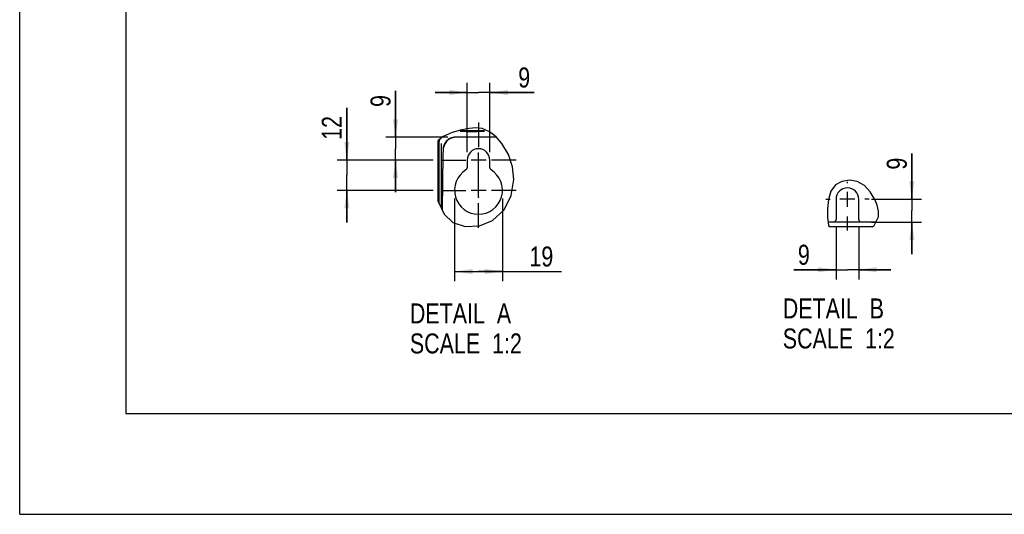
# Model space of a CAD drawing. Header units: inches. Extents: x 0 to 117, y 0 to 83.
# Tile 1 of 70: x 0 to 38, y 0 to 19. Entities that reach past the tile are written whole.
import ezdxf

# ---------------------------------------------------------------- set-up
doc = ezdxf.new("R2010")
doc.units = ezdxf.units.IN
doc.header["$LTSCALE"] = 6.431102
doc.header["$MEASUREMENT"] = 0
doc.linetypes.add('CENTER', pattern=[0.6, 0.375, -0.075, 0.075, -0.075])
doc.layers.get('0').update_dxf_attribs({"linetype": 'CONTINUOUS'})
doc.layers.add('DEFAULT_1', color=7, linetype='CENTER')
doc.styles.get("Standard").update_dxf_attribs({"font": 'txt', "width": 0.8})
doc.dimstyles.new('DIMSTYLE_2', dxfattribs={"dimtxt": 0.78125, "dimasz": 0.7, "dimexe": 0.18, "dimexo": 0.0625, "dimgap": 0.09, "dimtad": 1, "dimdec": 0, "dimlfac": 0.4, "dimzin": 4, "dimdsep": 46, "dimtxsty": 'STANDARD', "dimblk": '_FILLED', "dimblk1": '_FILLED', "dimblk2": '_FILLED', "dimcen": 0.09, "dimadec": 0, "dimazin": 0, "dimtfac": 1, "dimtdec": 0, "dimtofl": 0, "dimtmove": 0, "dimatfit": 3, "dimldrblk": '_FILLED', "dimfxl": 1, "dimtolj": 1, "dimtzin": 4, "dimarcsym": 0})

# ---------------------------------------------------------------- blocks, each defined once
blk = doc.blocks.new('_FILLED')
at = {"color": 0, "linetype": 'BYBLOCK'}
blk.add_solid([(0, 0), (-1, 0.143), (-1, -0.143)], dxfattribs=at)
blk = doc.blocks.new('*D16')
at = {"color": 7, "linetype": 'CONTINUOUS'}
for p, q in [((34.784, 12.289), (34.784, 14.071)), ((34.784, 14.071), (34.784, 11.846)), ((33.211, 12.289), (35.159, 12.289)), ((34.784, 10.153), (34.784, 11.846)), ((33.211, 11.403), (35.159, 11.403)), ((34.784, 11.403), (34.784, 10.153))]:
    blk.add_line(p, q, dxfattribs=at)
at = {"color": 7, "linetype": 'CONTINUOUS', "xscale": 0.7, "yscale": 0.7, "zscale": 0.7}
for p, rotation in [((34.784, 12.289), 270), ((34.784, 11.403), 90)]:
    blk.add_blockref('_FILLED', p, dxfattribs=dict(at, rotation=rotation))
at = {"color": 7, "linetype": 'CONTINUOUS', "insert": (33.807, 13.446), "char_height": 0.781, "width": 0.625, "attachment_point": 1, "rotation": 90, "line_spacing_factor": 0.9}
blk.add_mtext('9', dxfattribs=at)
blk = doc.blocks.new('*D17')
at = {"color": 7, "linetype": 'CONTINUOUS'}
for p, q in [((31.829, 11.23), (31.829, 9.165)), ((32.715, 11.23), (32.715, 9.165)), ((31.829, 9.54), (30.181, 9.54)), ((30.181, 9.54), (32.272, 9.54)), ((33.965, 9.54), (32.272, 9.54)), ((32.715, 9.54), (33.965, 9.54))]:
    blk.add_line(p, q, dxfattribs=at)
at = {"color": 7, "linetype": 'CONTINUOUS', "xscale": 0.7, "yscale": 0.7, "zscale": 0.7}
blk.add_blockref('_FILLED', (31.829, 9.54), dxfattribs=at)
at = {"color": 7, "linetype": 'CONTINUOUS', "xscale": 0.7, "yscale": 0.7, "zscale": 0.7, "rotation": 180}
blk.add_blockref('_FILLED', (32.715, 9.54), dxfattribs=at)
at = {"color": 7, "linetype": 'CONTINUOUS', "insert": (30.806, 10.517), "char_height": 0.781, "width": 0.625, "attachment_point": 3, "line_spacing_factor": 0.9}
blk.add_mtext('9', dxfattribs=at)
blk = doc.blocks.new('*D18')
at = {"color": 7, "linetype": 'CONTINUOUS'}
for p, q in [((12.755, 13.819), (12.755, 15.857)), ((12.755, 15.857), (12.755, 13.229)), ((16.116, 13.819), (12.38, 13.819)), ((12.755, 11.388), (12.755, 13.229)), ((16.116, 12.638), (12.38, 12.638)), ((12.755, 12.638), (12.755, 11.388))]:
    blk.add_line(p, q, dxfattribs=at)
at = {"color": 7, "linetype": 'CONTINUOUS', "xscale": 0.7, "yscale": 0.7, "zscale": 0.7}
for p, rotation in [((12.755, 13.819), 270), ((12.755, 12.638), 90)]:
    blk.add_blockref('_FILLED', p, dxfattribs=dict(at, rotation=rotation))
at = {"color": 7, "linetype": 'CONTINUOUS', "insert": (11.779, 14.607), "char_height": 0.7812, "width": 1.25, "attachment_point": 1, "rotation": 90, "line_spacing_factor": 0.9}
blk.add_mtext('12', dxfattribs=at)
blk = doc.blocks.new('*D19')
at = {"color": 7, "linetype": 'CONTINUOUS'}
for p, q in [((14.654, 14.709), (14.654, 16.516)), ((14.654, 16.516), (14.654, 14.264)), ((16.692, 14.709), (14.279, 14.709)), ((14.654, 12.569), (14.654, 14.264)), ((16.116, 13.819), (14.279, 13.819)), ((14.654, 13.819), (14.654, 12.569))]:
    blk.add_line(p, q, dxfattribs=at)
at = {"color": 7, "linetype": 'CONTINUOUS', "xscale": 0.7, "yscale": 0.7, "zscale": 0.7}
for p, rotation in [((14.654, 14.709), 270), ((14.654, 13.819), 90)]:
    blk.add_blockref('_FILLED', p, dxfattribs=dict(at, rotation=rotation))
at = {"color": 7, "linetype": 'CONTINUOUS', "insert": (13.678, 15.891), "char_height": 0.781, "width": 0.625, "attachment_point": 1, "rotation": 90, "line_spacing_factor": 0.9}
blk.add_mtext('9', dxfattribs=at)
blk = doc.blocks.new('*D20')
at = {"color": 7, "linetype": 'CONTINUOUS'}
for p, q in [((17.448, 14.132), (17.448, 16.83)), ((18.333, 14.132), (18.333, 16.83)), ((17.448, 16.455), (16.198, 16.455)), ((16.198, 16.455), (17.89, 16.455)), ((20.063, 16.455), (17.89, 16.455)), ((18.333, 16.455), (20.063, 16.455))]:
    blk.add_line(p, q, dxfattribs=at)
at = {"color": 7, "linetype": 'CONTINUOUS', "xscale": 0.7, "yscale": 0.7, "zscale": 0.7}
blk.add_blockref('_FILLED', (17.448, 16.455), dxfattribs=at)
at = {"color": 7, "linetype": 'CONTINUOUS', "xscale": 0.7, "yscale": 0.7, "zscale": 0.7, "rotation": 180}
blk.add_blockref('_FILLED', (18.333, 16.455), dxfattribs=at)
at = {"color": 7, "linetype": 'CONTINUOUS', "insert": (19.438, 17.432), "char_height": 0.781, "width": 0.625, "attachment_point": 1, "line_spacing_factor": 0.9}
blk.add_mtext('9', dxfattribs=at)
blk = doc.blocks.new('*D21')
at = {"color": 7, "linetype": 'CONTINUOUS'}
for p, q in [((16.955, 12.326), (16.955, 9.097)), ((18.825, 12.326), (18.825, 9.097)), ((16.955, 9.472), (17.89, 9.472)), ((18.825, 9.472), (17.89, 9.472)), ((17.89, 9.472), (21.125, 9.472))]:
    blk.add_line(p, q, dxfattribs=at)
at = {"color": 7, "linetype": 'CONTINUOUS', "xscale": 0.7, "yscale": 0.7, "zscale": 0.7, "rotation": 180}
blk.add_blockref('_FILLED', (16.955, 9.472), dxfattribs=at)
at = {"color": 7, "linetype": 'CONTINUOUS', "xscale": 0.7, "yscale": 0.7, "zscale": 0.7}
blk.add_blockref('_FILLED', (18.825, 9.472), dxfattribs=at)
at = {"color": 7, "linetype": 'CONTINUOUS', "insert": (19.875, 10.449), "char_height": 0.7812, "width": 1.25, "attachment_point": 1, "line_spacing_factor": 0.9}
blk.add_mtext('19', dxfattribs=at)

msp = doc.modelspace()

# ---------------------------------------------------------------- linework, layer by layer
at = {"color": 7, "linetype": 'CONTINUOUS'}
for p, q in [((0, 0), (0, 82.677)), ((4.134, 78.74), (4.134, 3.937)), ((17.245, 15), (16.859, 14.891)), ((17.519, 15.056), (17.245, 15)), ((17.784, 15.078), (17.519, 15.056)), ((18.038, 15.046), (17.784, 15.078)), ((18.322, 14.922), (18.038, 15.046)), ((16.507, 14.736), (16.315, 14.583)), ((16.378, 14.604), (16.394, 14.646)), ((16.859, 14.891), (16.507, 14.736)), ((18.581, 14.716), (16.997, 14.716)), ((17.17, 14.951), (17.17, 14.95)), ((17.457, 14.962), (17.363, 14.961)), ((17.563, 14.963), (17.457, 14.962)), ((17.509, 14.939), (17.616, 14.938)), ((17.673, 14.963), (17.563, 14.963)), ((17.616, 14.938), (17.726, 14.938)), ((17.78, 14.963), (17.673, 14.963)), ((17.726, 14.938), (17.831, 14.939)), ((17.831, 14.939), (17.926, 14.941)), ((18.118, 14.95), (18.119, 14.951)), ((18.576, 14.721), (18.322, 14.922)), ((18.797, 14.472), (18.576, 14.721)), ((16.315, 12.2), (16.315, 14.583)), ((16.351, 12.116), (16.354, 14.457)), ((16.354, 14.457), (16.357, 14.507)), ((16.448, 11.956), (16.452, 14.463)), ((16.505, 14.22), (16.505, 14.154)), ((19.062, 14.035), (18.797, 14.472)), ((16.503, 14.026), (16.467, 11.879)), ((16.504, 14.086), (16.503, 14.024)), ((16.505, 14.154), (16.504, 14.086)), ((17.89, 14.1), (17.89, 14.112)), ((19.221, 13.56), (19.062, 14.035)), ((17.448, 13.819), (17.448, 13.519)), ((18.183, 13.819), (17.598, 13.819)), ((18.333, 13.519), (18.333, 13.819)), ((19.268, 13.058), (19.221, 13.56)), ((19.221, 13.524), (19.224, 13.524)), ((19.168, 12.443), (19.268, 13.058)), ((31.808, 12.855), (31.627, 12.606)), ((32.059, 12.986), (31.808, 12.855)), ((32.359, 13.03), (32.059, 12.986)), ((32.656, 12.985), (32.359, 13.03)), ((32.94, 12.827), (32.656, 12.985)), ((33.164, 12.583), (32.94, 12.827)), ((18.183, 12.638), (17.598, 12.638)), ((17.89, 12.358), (17.89, 12.346)), ((18.892, 11.884), (19.168, 12.443)), ((31.627, 12.606), (31.538, 12.28)), ((31.829, 12.289), (31.829, 11.502)), ((32.564, 12.289), (31.979, 12.289)), ((32.272, 11.997), (32.272, 12.581)), ((32.715, 11.502), (32.715, 12.289)), ((33.338, 12.284), (33.164, 12.583)), ((16.315, 12.2), (16.324, 12.171)), ((16.324, 12.171), (16.55, 11.709)), ((31.502, 11.914), (31.493, 11.583)), ((31.538, 12.28), (31.502, 11.914)), ((33.434, 12.055), (33.338, 12.284)), ((33.489, 11.824), (33.434, 12.055)), ((16.55, 11.709), (16.889, 11.38)), ((18.441, 11.46), (18.892, 11.884)), ((31.493, 11.583), (31.53, 11.282)), ((33.311, 11.262), (33.486, 11.602)), ((33.486, 11.837), (33.486, 11.837)), ((33.486, 11.602), (33.489, 11.824)), ((33.489, 11.791), (33.489, 11.791)), ((16.889, 11.38), (17.374, 11.226)), ((17.374, 11.226), (17.924, 11.257)), ((17.924, 11.257), (18.441, 11.46)), ((33.384, 11.403), (31.515, 11.403)), ((31.53, 11.282), (31.565, 11.211)), ((33.244, 11.211), (31.565, 11.211)), ((33.244, 11.211), (33.311, 11.262)), ((4.134, 3.937), (112.795, 3.937)), ((0, 0), (116.929, 0))]:
    msp.add_line(p, q, dxfattribs=at)
for points in [[(16.357, 14.507), (16.365, 14.556), (16.378, 14.604)], [(16.997, 14.716), (16.945, 14.713), (16.894, 14.705), (16.844, 14.692), (16.796, 14.673), (16.749, 14.649), (16.706, 14.621), (16.666, 14.588), (16.629, 14.551), (16.597, 14.51)], [(17.004, 14.709), (16.963, 14.707), (16.922, 14.702), (16.882, 14.693), (16.843, 14.681), (16.804, 14.666), (16.768, 14.648), (16.732, 14.627), (16.699, 14.602), (16.668, 14.575)], [(17.17, 14.95), (17.174, 14.949), (17.184, 14.948), (17.2, 14.946), (17.223, 14.945)], [(17.363, 14.961), (17.32, 14.96), (17.283, 14.959), (17.25, 14.958), (17.222, 14.956), (17.2, 14.955), (17.184, 14.954), (17.174, 14.952)], [(17.223, 14.945), (17.251, 14.944), (17.284, 14.943), (17.321, 14.942), (17.363, 14.941), (17.408, 14.94), (17.509, 14.939)], [(18.119, 14.951), (18.115, 14.952), (18.105, 14.954), (18.089, 14.955), (18.066, 14.956), (18.038, 14.958), (18.005, 14.959), (17.968, 14.96), (17.926, 14.961), (17.881, 14.961), (17.78, 14.963)], [(17.926, 14.941), (17.968, 14.942), (18.006, 14.943), (18.039, 14.944), (18.067, 14.945), (18.089, 14.946), (18.105, 14.948), (18.115, 14.949), (18.118, 14.95)], [(16.506, 14.252), (16.506, 14.249), (16.506, 14.245), (16.506, 14.242), (16.505, 14.239), (16.505, 14.236), (16.505, 14.233), (16.505, 14.23), (16.505, 14.227), (16.505, 14.224)], [(16.597, 14.51), (16.58, 14.484), (16.564, 14.458), (16.55, 14.43), (16.538, 14.402), (16.528, 14.373), (16.52, 14.343), (16.513, 14.313), (16.509, 14.282), (16.506, 14.252)], [(16.668, 14.575), (16.637, 14.544), (16.609, 14.509), (16.584, 14.472), (16.562, 14.433), (16.545, 14.392), (16.531, 14.349), (16.521, 14.306), (16.514, 14.261), (16.512, 14.217)]]:
    msp.add_lwpolyline(points, dxfattribs=at)
for centre, radius, start, end in [((17.89, 13.819), 0.443, 0, 180), ((17.349, 13.519), 0.0984, 301.5881, 360), ((18.432, 13.519), 0.0984, 179.603, 238.4119), ((17.89, 12.638), 0.935, 121.5881, 58.4119), ((32.272, 12.289), 0.443, 0, 180), ((31.73, 11.502), 0.0984, 270, 360), ((32.813, 11.502), 0.0984, 180, 270)]:
    msp.add_arc(centre, radius, start, end, dxfattribs=at)
at = {"layer": 'DEFAULT_1', "color": 7, "linetype": 'CENTER'}
for p, q in [((17.89, 15.281), (17.89, 14.319)), ((17.89, 12.358), (17.89, 14.1)), ((16.429, 13.819), (17.39, 13.819)), ((19.352, 13.819), (18.39, 13.819)), ((32.272, 12.913), (32.272, 12.966)), ((16.429, 12.638), (17.39, 12.638)), ((19.352, 12.638), (18.39, 12.638)), ((31.425, 12.289), (31.594, 12.289)), ((33.127, 12.289), (32.949, 12.289)), ((17.89, 11.177), (17.89, 12.138)), ((32.272, 11.076), (32.272, 11.612))]:
    msp.add_line(p, q, dxfattribs=at)

# ---------------------------------------------------------------- texts
at = {"color": 7, "linetype": 'CONTINUOUS', "char_height": 0.7812, "width": 6.25, "attachment_point": 1, "line_spacing_factor": 0.9}
for s, insert in [('DETAIL  A\\PSCALE  1:2', (15.213, 8.228)), ('DETAIL  B\\PSCALE  1:2', (29.752, 8.422))]:
    msp.add_mtext(s, dxfattribs=dict(at, insert=insert))

# ---------------------------------------------------------------- dimensions: what is measured, and where the dimension line sits
at = {"color": 7, "linetype": 'CONTINUOUS'}
for base, p1, p2, picture, middle in [((18.333, 16.455), (17.448, 14.132), (18.333, 14.132), '*D20', (19.75, 17.041)), ((18.825, 9.472), (16.955, 12.326), (18.825, 12.326), '*D21', (20.5, 10.058))]:
    dim = msp.add_linear_dim(base=base, p1=p1, p2=p2, dimstyle='DIMSTYLE_2', dxfattribs=at)
    dim.commit()
    dim.dimension.update_dxf_attribs({"geometry": picture, "text_midpoint": middle, "dimtype": 160})
for base, p1, p2, angle, picture, middle in [((14.654, 14.709), (16.116, 13.819), (16.692, 14.709), 90, '*D19', (14.068, 16.204)), ((12.755, 13.819), (16.116, 12.638), (16.116, 13.819), 90, '*D18', (12.169, 15.232)), ((34.784, 11.403), (33.211, 12.289), (33.211, 11.403), 270, '*D16', (34.198, 13.759)), ((31.829, 9.54), (32.715, 11.23), (31.829, 11.23), 180, '*D17', (29.868, 10.126))]:
    dim = msp.add_linear_dim(base=base, p1=p1, p2=p2, angle=angle, dimstyle='DIMSTYLE_2', dxfattribs=at)
    dim.commit()
    dim.dimension.update_dxf_attribs({"geometry": picture, "text_midpoint": middle, "dimtype": 160})

doc.saveas('drawing.dxf')
